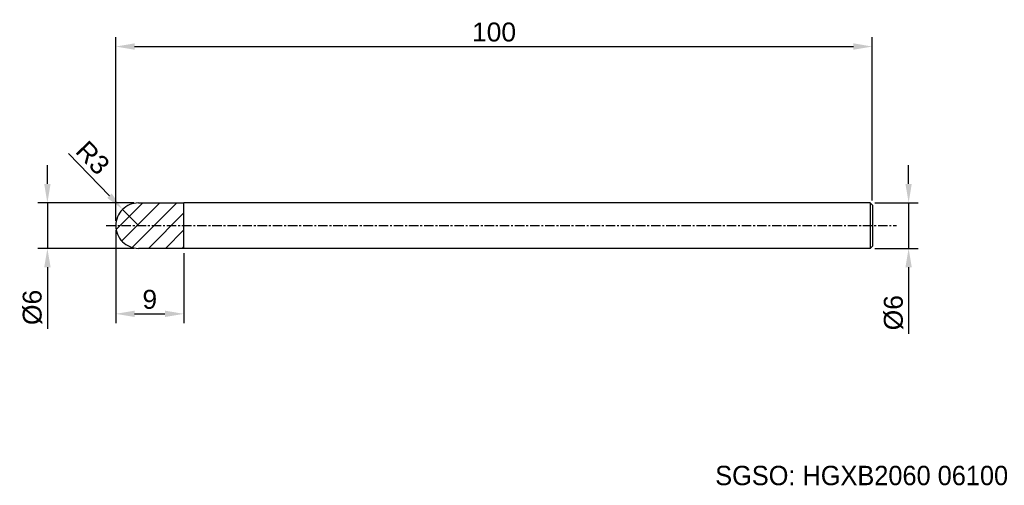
# Model space of a CAD drawing. Header units: millimetres. Extents: x 7851 to 7981, y 6083 to 6145.
import ezdxf
from ezdxf.enums import TextEntityAlignment as Align

# ---------------------------------------------------------------- set-up
doc = ezdxf.new("R2010")
doc.units = ezdxf.units.MM
doc.linetypes.add('CENTER', pattern=[2, 1.25, -0.25, 0.25, -0.25])
for name, color, linetype, lineweight in [('SK1', 4, 'Continuous', 25), ('SK4', 2, 'Continuous', 25), ('SK6', 5, 'Continuous', 25)]:
    doc.layers.add(name, color=color, linetype=linetype, lineweight=lineweight)
doc.styles.add('MS PGothic', font='txt')
doc.styles.get("Standard").update_dxf_attribs({"font": 'arial.ttf'})
doc.dimstyles.new('ISO-25', dxfattribs={"dimtxt": 2.5, "dimasz": 2.5, "dimexe": 1.25, "dimexo": 0.625, "dimtad": 1, "dimtxsty": 'Standard', "dimcen": 2.5, "dimadec": 0, "dimazin": 0, "dimtfac": 1, "dimtmove": 0, "dimatfit": 3, "dimfxl": 1, "dimarcsym": 0})

# ---------------------------------------------------------------- blocks, each defined once
blk = doc.blocks.new('*D101')
at = {"color": 0, "linetype": 'ByBlock', "lineweight": -2, "transparency": 16777216}
for p, q in [((7968.65, 6123.27), (7968.65, 6125.77)), ((7964.18, 6120.77), (7969.9, 6120.77)), ((7968.65, 6120.77), (7968.65, 6114.77)), ((7964.18, 6114.77), (7969.9, 6114.77)), ((7968.65, 6112.27), (7968.65, 6103.47))]:
    blk.add_line(p, q, dxfattribs=at)
at = {"color": 0, "linetype": 'ByBlock', "transparency": 16777216}
for points in [[(7968.23, 6123.27), (7969.06, 6123.27), (7968.65, 6120.77)], [(7968.23, 6112.27), (7969.06, 6112.27), (7968.65, 6114.77)]]:
    blk.add_solid(points, dxfattribs=at)
at = {"layer": 'Defpoints', "color": 0, "linetype": 'ByBlock', "transparency": 16777216}
for p in [(7963.55, 6120.77), (7963.55, 6114.77), (7968.65, 6114.77)]:
    blk.add_point(p, dxfattribs=at)
at = {"color": 0, "linetype": 'ByBlock', "transparency": 16777216, "insert": (7966.67, 6106.27), "char_height": 2.5, "attachment_point": 5, "rotation": 90}
blk.add_mtext('{\\fArial|b0|i0|c134|p34;%%C}6', dxfattribs=at)
blk = doc.blocks.new('*D102')
at = {"color": 0, "linetype": 'ByBlock', "lineweight": -2, "transparency": 16777216}
for p, q in [((7863.85, 6118.4), (7863.85, 6142.67)), ((7963.85, 6121.1), (7963.85, 6142.67)), ((7866.35, 6141.42), (7961.35, 6141.42))]:
    blk.add_line(p, q, dxfattribs=at)
at = {"color": 0, "linetype": 'ByBlock', "transparency": 16777216}
for points in [[(7866.35, 6141.84), (7866.35, 6141), (7863.85, 6141.42)], [(7961.35, 6141.84), (7961.35, 6141), (7963.85, 6141.42)]]:
    blk.add_solid(points, dxfattribs=at)
at = {"layer": 'Defpoints', "color": 0, "linetype": 'ByBlock', "transparency": 16777216}
for p in [(7963.85, 6141.42), (7963.85, 6120.47), (7863.85, 6117.77)]:
    blk.add_point(p, dxfattribs=at)
at = {"color": 0, "linetype": 'ByBlock', "transparency": 16777216, "insert": (7913.85, 6143.32), "char_height": 2.5, "attachment_point": 5}
blk.add_mtext('100', dxfattribs=at)
blk = doc.blocks.new('*D103')
at = {"color": 0, "linetype": 'ByBlock', "lineweight": -2, "transparency": 16777216}
for p, q in [((7857.61, 6127.3), (7863.02, 6121.72)), ((7866.85, 6117.77), (7864.76, 6119.92))]:
    blk.add_line(p, q, dxfattribs=at)
at = {"color": 0, "linetype": 'ByBlock', "transparency": 16777216}
blk.add_solid([(7863.32, 6122.01), (7862.72, 6121.43), (7864.76, 6119.92)], dxfattribs=at)
at = {"layer": 'Defpoints', "color": 0, "linetype": 'ByBlock', "transparency": 16777216}
for p in [(7864.76, 6119.92), (7866.85, 6117.77)]:
    blk.add_point(p, dxfattribs=at)
at = {"color": 0, "linetype": 'ByBlock', "transparency": 16777216, "insert": (7860.81, 6126.73), "char_height": 2.5, "attachment_point": 5, "rotation": 314.1297}
blk.add_mtext('R3', dxfattribs=at)
blk = doc.blocks.new('*D104')
at = {"color": 0, "linetype": 'ByBlock', "lineweight": -2, "transparency": 16777216}
for p, q in [((7863.85, 6117.15), (7863.85, 6104.87)), ((7872.85, 6114.15), (7872.85, 6104.87)), ((7866.35, 6106.12), (7870.35, 6106.12))]:
    blk.add_line(p, q, dxfattribs=at)
at = {"color": 0, "linetype": 'ByBlock', "transparency": 16777216}
for points in [[(7866.35, 6106.54), (7866.35, 6105.7), (7863.85, 6106.12)], [(7870.35, 6106.54), (7870.35, 6105.7), (7872.85, 6106.12)]]:
    blk.add_solid(points, dxfattribs=at)
at = {"layer": 'Defpoints', "color": 0, "linetype": 'ByBlock', "transparency": 16777216}
for p in [(7863.85, 6117.77), (7872.85, 6114.77), (7872.85, 6106.12)]:
    blk.add_point(p, dxfattribs=at)
at = {"color": 0, "linetype": 'ByBlock', "transparency": 16777216, "insert": (7868.35, 6108.02), "char_height": 2.5, "attachment_point": 5}
blk.add_mtext('9', dxfattribs=at)
blk = doc.blocks.new('*D105')
at = {"color": 0, "linetype": 'ByBlock', "lineweight": -2, "transparency": 16777216}
for p, q in [((7854.82, 6123.27), (7854.82, 6125.77)), ((7866.23, 6120.77), (7853.57, 6120.77)), ((7854.82, 6120.77), (7854.82, 6114.77)), ((7866.23, 6114.77), (7853.57, 6114.77)), ((7854.82, 6112.27), (7854.82, 6104.16))]:
    blk.add_line(p, q, dxfattribs=at)
at = {"color": 0, "linetype": 'ByBlock', "transparency": 16777216}
for points in [[(7854.4, 6123.27), (7855.24, 6123.27), (7854.82, 6120.77)], [(7854.4, 6112.27), (7855.24, 6112.27), (7854.82, 6114.77)]]:
    blk.add_solid(points, dxfattribs=at)
at = {"layer": 'Defpoints', "color": 0, "linetype": 'ByBlock', "transparency": 16777216}
for p in [(7854.82, 6120.77), (7866.85, 6120.77), (7866.85, 6114.77)]:
    blk.add_point(p, dxfattribs=at)
at = {"color": 0, "linetype": 'ByBlock', "transparency": 16777216, "insert": (7852.85, 6106.97), "char_height": 2.5, "attachment_point": 5, "rotation": 90}
blk.add_mtext('%%C6', dxfattribs=at)

msp = doc.modelspace()

# ---------------------------------------------------------------- hatches: boundary and pattern name
at = {"linetype": 'ByBlock'}
h = msp.add_hatch(dxfattribs=at)
h.set_pattern_fill('ANSI31', color=6, scale=0.5)
h.paths.add_polyline_path([(7872.854, 6120.77), (7866.854, 6120.77, 0.4142138), (7863.854, 6117.77), (7872.854, 6117.77)])
h.paths.add_polyline_path([(7872.854, 6117.77), (7863.854, 6117.77, 0.4145556), (7866.857, 6114.77), (7872.854, 6114.77)])

# ---------------------------------------------------------------- linework, layer by layer
at = {"color": 4, "linetype": 'ByBlock'}
for p in [(7866.854, 6120.77), (7872.854, 6114.77)]:
    msp.add_line(p, (7872.854, 6120.77), dxfattribs=at)
at = {"layer": 'SK1', "linetype": 'Continuous'}
for p, q in [((7963.554, 6120.77), (7872.854, 6120.77)), ((7963.554, 6120.77), (7963.854, 6120.47)), ((7963.554, 6120.77), (7963.554, 6114.77)), ((7963.854, 6120.47), (7963.854, 6115.07)), ((7872.854, 6114.77), (7866.85, 6114.77)), ((7963.554, 6114.77), (7872.854, 6114.77)), ((7963.854, 6115.07), (7963.554, 6114.77))]:
    msp.add_line(p, q, dxfattribs=at)
at = {"layer": 'SK1', "color": 4, "linetype": 'Continuous'}
for start, end in [(90, 180.00003), (179.99997, 270)]:
    msp.add_arc((7866.854, 6117.77), 3, start, end, dxfattribs=at)
at = {"layer": 'SK4', "linetype": 'CENTER'}
msp.add_line((7862.608, 6117.77), (7967.051, 6117.77), dxfattribs=at)

# ---------------------------------------------------------------- texts
at = {"layer": 'SK6', "color": 5, "linetype": 'Continuous', "style": 'MS PGothic'}
msp.add_text('SGSO: HGXB2060 06100', height=2.55961, dxfattribs=at).set_placement((7943.085, 6082.724), align=Align.BOTTOM_LEFT)

# ---------------------------------------------------------------- dimensions: what is measured, and where the dimension line sits
at = {"linetype": 'ByBlock'}
for base, p2, picture, middle in [((7963.854, 6141.421), (7963.854, 6120.47), '*D102', (7913.854, 6141.421)), ((7872.854, 6106.121), (7872.854, 6114.77), '*D104', (7868.354, 6106.121))]:
    dim = msp.add_linear_dim(base=base, p1=(7863.854, 6117.77), p2=p2, dimstyle='ISO-25', dxfattribs=at)
    dim.commit()
    dim.dimension.update_dxf_attribs({"geometry": picture, "text_midpoint": middle, "dimtype": 160})
dim = msp.add_radius_dim(center=(7866.854, 6117.77), mpoint=(7864.765, 6119.924), dimstyle='ISO-25', dxfattribs=at)
dim.commit()
dim.dimension.update_dxf_attribs({"geometry": '*D103', "text_midpoint": (7860.81, 6126.732)})
for base, p1, p2, text, picture, middle in [((7854.819, 6120.77), (7866.85, 6114.77), (7866.854, 6120.77), '%%C<>', '*D105', (7854.819, 6106.967)), ((7968.646, 6114.77), (7963.554, 6120.77), (7963.554, 6114.77), '{\\fArial|b0|i0|c134|p34;%%C}<>', '*D101', (7968.646, 6106.269))]:
    dim = msp.add_linear_dim(base=base, p1=p1, p2=p2, angle=90, text=text, dimstyle='ISO-25', dxfattribs=at)
    dim.commit()
    dim.dimension.update_dxf_attribs({"geometry": picture, "text_midpoint": middle, "dimtype": 160})

doc.saveas('drawing.dxf')
